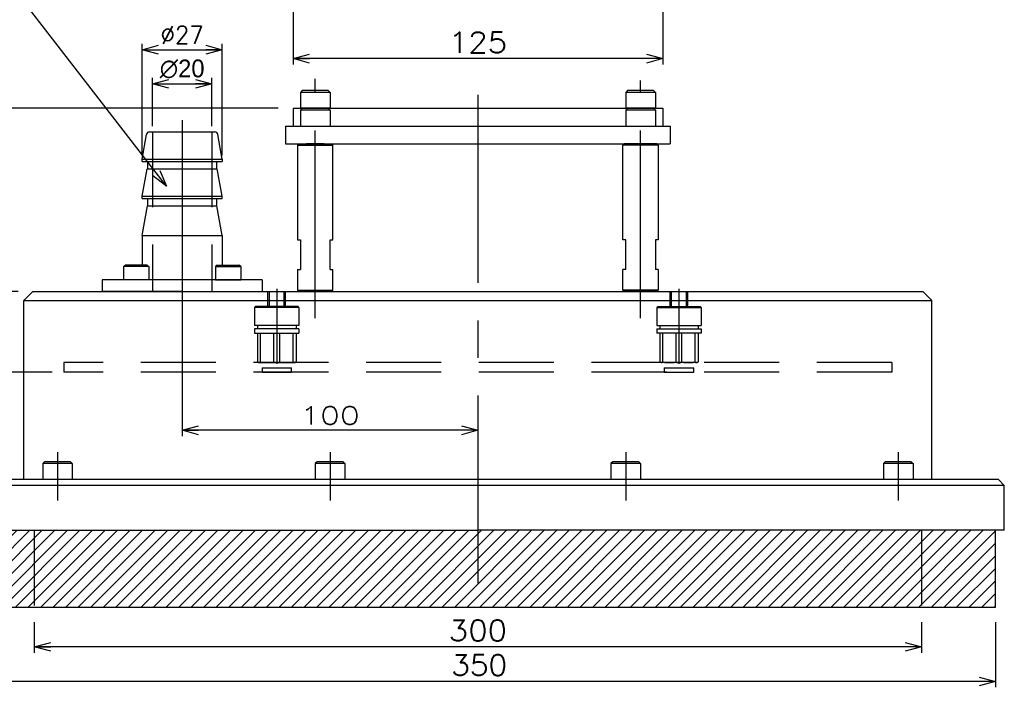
# Model space of a CAD drawing. Extents: x 0 to 564, y 0 to 400.
# Tile 3 of 10: x 94 to 261, y 152 to 265. Entities that reach past the tile are written whole.
import ezdxf

# ---------------------------------------------------------------- set-up
doc = ezdxf.new("R2010")
doc.units = 0
doc.linetypes.add('CENTER', pattern=[50.8, 31.75, -6.35, 6.35, -6.35])
doc.linetypes.add('DASHED', pattern=[19.05, 12.7, -6.35])
doc.layers.get('0').update_dxf_attribs({"linetype": 'CONTINUOUS'})
doc.layers.get('DEFPOINTS').update_dxf_attribs({"linetype": 'CONTINUOUS'})
doc.layers.add('支柱A', color=10, linetype='CONTINUOUS')
doc.styles.add('MX_DIMTXSTY_3', font='txt.sh', dxfattribs={"width": 1.1, "bigfont": 'extfont'})
doc.styles.add('MX_DIMTXSTY_4', font='txt.sh', dxfattribs={"width": 0.95, "bigfont": 'extfont'})
doc.styles.add('MX_DIMTXSTY_5', font='txt.sh', dxfattribs={"width": 1.05, "bigfont": 'extfont'})
doc.styles.add('MX_DIMTXSTY_7', font='txt.sh', dxfattribs={"width": 1.25, "bigfont": 'extfont'})
doc.styles.add('MX_DIMTXSTY_8', font='txt.sh', dxfattribs={"width": 1.3, "bigfont": 'extfont'})
doc.styles.add('MX_NOTE_STANDARD', font='txt.sh', dxfattribs={"bigfont": 'extfont'})
doc.dimstyles.new('MXDIMSTYLE', dxfattribs={"dimtxt": 3, "dimasz": 2.5, "dimexe": 1, "dimexo": 1, "dimgap": 1, "dimtad": 1, "dimdsep": 46, "dimtxsty": 'MX_NOTE_STANDARD', "dimblk1": 'OPEN30', "dimblk2": 'OPEN30', "dimsah": 1, "dimcen": 2.5, "dimadec": 0, "dimazin": 0, "dimtfac": 1, "dimtmove": 0, "dimatfit": 3, "dimldrblk": 'OPEN30', "dimfxl": 1, "dimtzin": 0, "dimarcsym": 0})

# ---------------------------------------------------------------- blocks, each defined once
blk = doc.blocks.new('_OPEN30')
at = {"color": 0, "linetype": 'ByBlock', "lineweight": -2}
for p, q in [((-1, 0.267949), (0, 0)), ((0, 0), (-1, -0.267949)), ((0, 0), (-1, 0))]:
    blk.add_line(p, q, dxfattribs=at)
blk = doc.blocks.new('*D44')
at = {"color": 22, "linetype": 'CONTINUOUS'}
for p, q in [((140.443302, 304.590237), (140.443302, 257.402595)), ((202.943302, 304.590237), (202.943302, 257.402595)), ((202.943302, 258.402595), (140.443302, 258.402595))]:
    blk.add_line(p, q, dxfattribs=at)
at = {"layer": 'DEFPOINTS', "color": 0, "linetype": 'CONTINUOUS'}
for p in [(140.443302, 307.090237), (202.943302, 307.090237), (140.443302, 258.402595)]:
    blk.add_point(p, dxfattribs=at)
at = {"color": 22, "linetype": 'CONTINUOUS', "xscale": 2.77, "yscale": 2.77, "zscale": 2.77, "rotation": 180}
blk.add_blockref('_OPEN30', (140.443302, 258.402595), dxfattribs=at)
at = {"color": 22, "linetype": 'CONTINUOUS', "xscale": 2.77, "yscale": 2.77, "zscale": 2.77}
blk.add_blockref('_OPEN30', (202.943302, 258.402595), dxfattribs=at)
at = {"color": 22, "linetype": 'CONTINUOUS', "insert": (171.693302, 261.152595), "char_height": 3.5, "attachment_point": 5, "line_spacing_factor": 0.72, "style": 'MX_DIMTXSTY_3'}
blk.add_mtext('\\A1;125', dxfattribs=at)
blk = doc.blocks.new('*D45')
at = {"color": 22, "linetype": 'CONTINUOUS'}
for p, q in [((137.943304, 250.002184), (56.746237, 250.002184)), ((57.746237, 165.654684), (57.746237, 250.002184)), ((81.693302, 165.654684), (56.746237, 165.654684))]:
    blk.add_line(p, q, dxfattribs=at)
at = {"layer": 'DEFPOINTS', "color": 0, "linetype": 'CONTINUOUS'}
for p in [(57.746237, 250.002184), (140.443304, 250.002184), (84.193302, 165.654684)]:
    blk.add_point(p, dxfattribs=at)
at = {"color": 22, "linetype": 'CONTINUOUS', "xscale": 2.77, "yscale": 2.77, "zscale": 2.77}
for p, rotation in [((57.746237, 250.002184), 90), ((57.746237, 165.654684), 270)]:
    blk.add_blockref('_OPEN30', p, dxfattribs=dict(at, rotation=rotation))
at = {"color": 22, "linetype": 'CONTINUOUS', "insert": (54.996237, 207.828436), "char_height": 3.5, "attachment_point": 5, "rotation": 90, "line_spacing_factor": 0.72, "style": 'MX_DIMTXSTY_7'}
blk.add_mtext('\\A1;(169)', dxfattribs=at)
blk = doc.blocks.new('*D46')
at = {"color": 22, "linetype": 'CONTINUOUS'}
for p, q in [((93.943302, 219.004684), (63.353591, 219.004684)), ((64.353591, 165.654684), (64.353591, 219.004684)), ((81.693302, 165.654684), (63.353591, 165.654684))]:
    blk.add_line(p, q, dxfattribs=at)
at = {"layer": 'DEFPOINTS', "color": 0, "linetype": 'CONTINUOUS'}
for p in [(64.353591, 219.004684), (96.443302, 219.004684), (84.193302, 165.654684)]:
    blk.add_point(p, dxfattribs=at)
at = {"color": 22, "linetype": 'CONTINUOUS', "xscale": 2.77, "yscale": 2.77, "zscale": 2.77}
for p, rotation in [((64.353591, 219.004684), 90), ((64.353591, 165.654684), 270)]:
    blk.add_blockref('_OPEN30', p, dxfattribs=dict(at, rotation=rotation))
at = {"color": 22, "linetype": 'CONTINUOUS', "insert": (61.603591, 192.329683), "char_height": 3.5, "attachment_point": 5, "rotation": 90, "line_spacing_factor": 0.72, "style": 'MX_DIMTXSTY_8'}
blk.add_mtext('\\A1;(107)', dxfattribs=at)
blk = doc.blocks.new('*D47')
at = {"color": 22, "linetype": 'CONTINUOUS'}
for p, q in [((137.943305, 250.002184), (63.353591, 250.002184)), ((64.353591, 219.004684), (64.353591, 250.002184)), ((93.943302, 219.004684), (63.353591, 219.004684))]:
    blk.add_line(p, q, dxfattribs=at)
at = {"layer": 'DEFPOINTS', "color": 0, "linetype": 'CONTINUOUS'}
for p in [(64.353591, 250.002184), (140.443305, 250.002184), (96.443302, 219.004684)]:
    blk.add_point(p, dxfattribs=at)
at = {"color": 22, "linetype": 'CONTINUOUS', "xscale": 2.77, "yscale": 2.77, "zscale": 2.77}
for p, rotation in [((64.353591, 250.002184), 90), ((64.353591, 219.004684), 270)]:
    blk.add_blockref('_OPEN30', p, dxfattribs=dict(at, rotation=rotation))
at = {"color": 22, "linetype": 'CONTINUOUS', "insert": (61.603591, 234.503434), "char_height": 3.5, "attachment_point": 5, "rotation": 90, "line_spacing_factor": 0.72}
blk.add_mtext('\\A1;62', dxfattribs=at)
blk = doc.blocks.new('*D49')
at = {"color": 22, "linetype": 'CONTINUOUS'}
for p, q in [((99.693303, 205.404729), (68.935192, 205.404729)), ((69.935192, 165.654684), (69.935192, 205.404729)), ((82.193303, 165.654684), (68.935192, 165.654684))]:
    blk.add_line(p, q, dxfattribs=at)
at = {"layer": 'DEFPOINTS', "color": 0, "linetype": 'CONTINUOUS'}
for p in [(69.935192, 205.404729), (101.693303, 205.404729), (84.193303, 165.654684)]:
    blk.add_point(p, dxfattribs=at)
at = {"color": 22, "linetype": 'CONTINUOUS', "xscale": 2.77, "yscale": 2.77, "zscale": 2.77}
for p, rotation in [((69.935192, 205.404729), 90), ((69.935192, 165.654684), 270)]:
    blk.add_blockref('_OPEN30', p, dxfattribs=dict(at, rotation=rotation))
at = {"color": 22, "linetype": 'CONTINUOUS', "insert": (67.185192, 185.529707), "char_height": 3.5, "attachment_point": 5, "rotation": 90, "line_spacing_factor": 0.72, "style": 'MX_DIMTXSTY_7'}
blk.add_mtext('\\A1;(80)', dxfattribs=at)
blk = doc.blocks.new('*D50')
at = {"color": 22, "linetype": 'CONTINUOUS'}
for p, q in [((116.693302, 247.004638), (116.693302, 255.148795)), ((126.693302, 247.004638), (126.693302, 255.148795)), ((116.693302, 254.148795), (126.693302, 254.148795))]:
    blk.add_line(p, q, dxfattribs=at)
at = {"layer": 'DEFPOINTS', "color": 0, "linetype": 'CONTINUOUS'}
for p in [(126.693302, 254.148795), (116.693302, 246.004638), (126.693302, 246.004638)]:
    blk.add_point(p, dxfattribs=at)
at = {"color": 22, "linetype": 'CONTINUOUS', "xscale": 2.77, "yscale": 2.77, "zscale": 2.77, "rotation": 180}
blk.add_blockref('_OPEN30', (116.693302, 254.148795), dxfattribs=at)
at = {"color": 22, "linetype": 'CONTINUOUS', "xscale": 2.77, "yscale": 2.77, "zscale": 2.77}
blk.add_blockref('_OPEN30', (126.693302, 254.148795), dxfattribs=at)
at = {"color": 22, "linetype": 'CONTINUOUS', "insert": (121.693302, 256.648795), "char_height": 3, "attachment_point": 5}
blk.add_mtext('\\A1;∅20', dxfattribs=at)
blk = doc.blocks.new('*D51')
at = {"color": 22, "linetype": 'CONTINUOUS'}
for p, q in [((114.943302, 242.004637), (114.943302, 260.91441)), ((114.943302, 259.91441), (128.443302, 259.91441)), ((128.443302, 242.004637), (128.443302, 260.91441))]:
    blk.add_line(p, q, dxfattribs=at)
at = {"layer": 'DEFPOINTS', "color": 0, "linetype": 'CONTINUOUS'}
for p in [(128.443302, 259.91441), (114.943302, 241.004637), (128.443302, 241.004637)]:
    blk.add_point(p, dxfattribs=at)
at = {"color": 22, "linetype": 'CONTINUOUS', "xscale": 2.77, "yscale": 2.77, "zscale": 2.77, "rotation": 180}
blk.add_blockref('_OPEN30', (114.943302, 259.91441), dxfattribs=at)
at = {"color": 22, "linetype": 'CONTINUOUS', "xscale": 2.77, "yscale": 2.77, "zscale": 2.77}
blk.add_blockref('_OPEN30', (128.443302, 259.91441), dxfattribs=at)
at = {"color": 22, "linetype": 'CONTINUOUS', "insert": (121.693302, 262.41441), "char_height": 3, "attachment_point": 5, "style": 'MX_DIMTXSTY_4'}
blk.add_mtext('\\A1;∅27', dxfattribs=at)
blk = doc.blocks.new('*D52')
at = {"color": 22, "linetype": 'CONTINUOUS'}
for p, q in [((121.693302, 216.004683), (121.693302, 194.565545)), ((171.693302, 195.565545), (121.693302, 195.565545))]:
    blk.add_line(p, q, dxfattribs=at)
at = {"layer": 'DEFPOINTS', "color": 0, "linetype": 'CONTINUOUS'}
for p in [(121.693302, 217.004683), (121.693302, 195.565545), (171.693302, 195.565545)]:
    blk.add_point(p, dxfattribs=at)
at = {"color": 22, "linetype": 'CONTINUOUS', "xscale": 2.77, "yscale": 2.77, "zscale": 2.77, "rotation": 180}
blk.add_blockref('_OPEN30', (121.693302, 195.565545), dxfattribs=at)
at = {"color": 22, "linetype": 'CONTINUOUS', "xscale": 2.77, "yscale": 2.77, "zscale": 2.77}
blk.add_blockref('_OPEN30', (171.693302, 195.565545), dxfattribs=at)
at = {"color": 22, "linetype": 'CONTINUOUS', "insert": (146.693302, 198.065545), "char_height": 3, "attachment_point": 5, "style": 'MX_DIMTXSTY_8'}
blk.add_mtext('\\A1;100', dxfattribs=at)
blk = doc.blocks.new('*D55')
at = {"color": 22, "linetype": 'CONTINUOUS'}
for p, q in [((96.693302, 163.154684), (96.693302, 157.965384)), ((246.693302, 163.154684), (246.693302, 157.965384)), ((246.693302, 158.965384), (96.693302, 158.965384))]:
    blk.add_line(p, q, dxfattribs=at)
at = {"layer": 'DEFPOINTS', "color": 0, "linetype": 'CONTINUOUS'}
for p in [(96.693302, 165.654684), (246.693302, 165.654684), (96.693302, 158.965384)]:
    blk.add_point(p, dxfattribs=at)
at = {"color": 22, "linetype": 'CONTINUOUS', "xscale": 2.77, "yscale": 2.77, "zscale": 2.77, "rotation": 180}
blk.add_blockref('_OPEN30', (96.693302, 158.965384), dxfattribs=at)
at = {"color": 22, "linetype": 'CONTINUOUS', "xscale": 2.77, "yscale": 2.77, "zscale": 2.77}
blk.add_blockref('_OPEN30', (246.693302, 158.965384), dxfattribs=at)
at = {"color": 22, "linetype": 'CONTINUOUS', "insert": (171.693302, 161.715384), "char_height": 3.5, "attachment_point": 5, "line_spacing_factor": 0.72, "style": 'MX_DIMTXSTY_3'}
blk.add_mtext('\\A1;300', dxfattribs=at)
blk = doc.blocks.new('*D56')
at = {"color": 22, "linetype": 'CONTINUOUS'}
for p, q in [((84.193302, 163.154684), (84.193302, 152.114669)), ((259.193302, 163.154684), (259.193302, 152.114669)), ((259.193302, 153.114669), (84.193302, 153.114669))]:
    blk.add_line(p, q, dxfattribs=at)
at = {"layer": 'DEFPOINTS', "color": 0, "linetype": 'CONTINUOUS'}
for p in [(84.193302, 165.654684), (259.193302, 165.654684), (84.193302, 153.114669)]:
    blk.add_point(p, dxfattribs=at)
at = {"color": 22, "linetype": 'CONTINUOUS', "xscale": 2.77, "yscale": 2.77, "zscale": 2.77, "rotation": 180}
blk.add_blockref('_OPEN30', (84.193302, 153.114669), dxfattribs=at)
at = {"color": 22, "linetype": 'CONTINUOUS', "xscale": 2.77, "yscale": 2.77, "zscale": 2.77}
blk.add_blockref('_OPEN30', (259.193302, 153.114669), dxfattribs=at)
at = {"color": 22, "linetype": 'CONTINUOUS', "insert": (171.912235, 155.864669), "char_height": 3.5, "attachment_point": 5, "line_spacing_factor": 0.72, "style": 'MX_DIMTXSTY_5'}
blk.add_mtext('\\A1;350', dxfattribs=at)

msp = doc.modelspace()

# ---------------------------------------------------------------- hatches: boundary and pattern name
at = {"layer": '支柱A', "linetype": 'CONTINUOUS'}
h = msp.add_hatch(dxfattribs=at)
h.set_pattern_fill('ANSI31', scale=0.47244, style=0)
h.paths.add_polyline_path([(259.1933, 178.6547), (84.1933, 178.6547), (84.1933, 165.6547), (259.1933, 165.6547)])

# ---------------------------------------------------------------- linework, layer by layer
at = {"layer": '支柱A', "color": 140, "linetype": 'CENTER'}
for p, q in [((144.1933, 214.5047), (144.1933, 254.9965)), ((199.1933, 214.5047), (199.1933, 254.696))]:
    msp.add_line(p, q, dxfattribs=at)
at = {"layer": '支柱A', "color": 254, "linetype": 'CONTINUOUS'}
for p, q in [((141.9933, 253.0022), (141.6933, 252.7022)), ((141.6933, 252.7022), (141.6933, 250.0022)), ((146.6933, 252.7022), (141.6933, 252.7022)), ((146.3933, 253.0022), (141.9933, 253.0022)), ((146.3933, 253.0022), (146.6933, 252.7022)), ((146.6933, 252.7022), (146.6933, 250.0022)), ((196.9933, 253.0022), (196.6933, 252.7022)), ((196.6933, 252.7022), (196.6933, 250.0022)), ((201.6933, 252.7022), (196.6933, 252.7022)), ((201.3933, 253.0022), (196.9933, 253.0022)), ((201.3933, 253.0022), (201.6933, 252.7022)), ((201.6933, 252.7022), (201.6933, 250.0022)), ((140.4433, 250.0022), (202.9433, 250.0022)), ((140.4433, 250.0022), (140.4433, 247.0022)), ((141.9933, 250.0022), (141.6933, 249.7022)), ((146.6933, 250.0022), (141.6933, 250.0022)), ((141.6933, 249.7022), (141.6933, 247.0022)), ((146.6933, 249.7022), (141.6933, 249.7022)), ((146.3933, 250.0022), (141.9933, 250.0022)), ((146.3933, 250.0022), (146.6933, 249.7022)), ((146.6933, 249.7022), (146.6933, 247.0022)), ((196.9933, 250.0022), (196.6933, 249.7022)), ((201.6933, 250.0022), (196.6933, 250.0022)), ((196.6933, 249.7022), (196.6933, 247.0022)), ((201.6933, 249.7022), (196.6933, 249.7022)), ((201.3933, 250.0022), (196.9933, 250.0022)), ((201.3933, 250.0022), (201.6933, 249.7022)), ((201.6933, 249.7022), (201.6933, 247.0022)), ((202.9433, 250.0022), (202.9433, 247.0022)), ((139.1933, 247.0022), (204.1933, 247.0022)), ((139.1933, 247.0022), (139.1933, 244.0022)), ((140.4433, 247.0022), (202.9433, 247.0022)), ((204.1933, 247.0022), (204.1933, 244.0022)), ((114.9433, 241.4046), (115.6816, 245.5915)), ((116.174, 246.0046), (127.1862, 246.0046)), ((128.4433, 241.4046), (127.7051, 245.5915)), ((139.1933, 244.0022), (204.1933, 244.0022)), ((114.9433, 241.0046), (114.9433, 241.4046)), ((114.9433, 241.4046), (128.4433, 241.4046)), ((128.4433, 241.4046), (128.4433, 241.0046)), ((114.9433, 241.0046), (128.4433, 241.0046)), ((114.9433, 235.1546), (115.7544, 239.7546)), ((115.7544, 239.7546), (127.6057, 239.7546)), ((115.8249, 241.0046), (115.8249, 239.7546)), ((127.5617, 239.7546), (127.5617, 241.0046)), ((128.4433, 235.1546), (127.6322, 239.7546)), ((114.9433, 234.7546), (114.9433, 235.1546)), ((114.9433, 235.1546), (128.4433, 235.1546)), ((114.9433, 234.7546), (128.4433, 234.7546)), ((115.8249, 234.7546), (115.8249, 233.5046)), ((127.5617, 233.5046), (127.5617, 234.7546)), ((128.4433, 234.7546), (128.4433, 235.1546)), ((114.9433, 228.5046), (115.8249, 233.5046)), ((115.8249, 233.5046), (127.5617, 233.5046)), ((128.4433, 228.5046), (127.5617, 233.5046)), ((114.9433, 228.5046), (128.4433, 228.5046)), ((114.9433, 228.5046), (114.9433, 223.5047)), ((128.4433, 228.5046), (128.4433, 223.5047)), ((111.7901, 223.2547), (112.0401, 223.5047)), ((116.0401, 223.2547), (111.7901, 223.2547)), ((111.7901, 223.2547), (111.7901, 221.0047)), ((115.7901, 223.5047), (112.0401, 223.5047)), ((115.7901, 223.5047), (116.0401, 223.2547)), ((116.0401, 223.2547), (116.0401, 221.0047)), ((127.5965, 223.5047), (127.3465, 223.2547)), ((127.3465, 223.2547), (127.3465, 221.0047)), ((127.3465, 223.2547), (131.5965, 223.2547)), ((127.5965, 223.5047), (131.3465, 223.5047)), ((131.5965, 223.2547), (131.3465, 223.5047)), ((131.5965, 223.2547), (131.5965, 221.0047)), ((108.1933, 221.0047), (108.1933, 219.0047)), ((135.1933, 221.0047), (108.1933, 221.0047)), ((116.0401, 221.0047), (111.7901, 221.0047)), ((127.3465, 221.0047), (131.5965, 221.0047)), ((135.1933, 221.0047), (135.1933, 219.0047)), ((94.9433, 217.5047), (96.4433, 219.0047)), ((96.4433, 219.0047), (246.9433, 219.0047)), ((121.6933, 219.0047), (108.1933, 219.0047)), ((121.6933, 219.0047), (135.1933, 219.0047)), ((246.9433, 219.0047), (248.4433, 217.5047)), ((94.9433, 187.2547), (94.9433, 217.5047)), ((94.9433, 217.5047), (171.6933, 217.5047)), ((171.6933, 217.5047), (248.4433, 217.5047)), ((248.4433, 187.2547), (248.4433, 217.5047)), ((98.416, 190.2547), (98.116, 189.9547)), ((98.116, 189.9547), (98.116, 187.2547)), ((103.116, 189.9547), (98.116, 189.9547)), ((102.816, 190.2547), (98.416, 190.2547)), ((102.816, 190.2547), (103.116, 189.9547)), ((103.116, 189.9547), (103.116, 187.2547)), ((144.4933, 190.2547), (144.1933, 189.9547)), ((144.1933, 189.9547), (144.1933, 187.2547)), ((149.1933, 189.9547), (144.1933, 189.9547)), ((148.8933, 190.2547), (144.4933, 190.2547)), ((148.8933, 190.2547), (149.1933, 189.9547)), ((149.1933, 189.9547), (149.1933, 187.2547)), ((194.4933, 190.2547), (194.1933, 189.9547)), ((194.1933, 189.9547), (194.1933, 187.2547)), ((199.1933, 189.9547), (194.1933, 189.9547)), ((198.8933, 190.2547), (194.4933, 190.2547)), ((198.8933, 190.2547), (199.1933, 189.9547)), ((199.1933, 189.9547), (199.1933, 187.2547)), ((240.5706, 190.2547), (240.2706, 189.9547)), ((240.2706, 189.9547), (240.2706, 187.2547)), ((245.2706, 189.9547), (240.2706, 189.9547)), ((244.9706, 190.2547), (240.5706, 190.2547)), ((244.9706, 190.2547), (245.2706, 189.9547)), ((245.2706, 189.9547), (245.2706, 187.2547)), ((171.6933, 187.2547), (83.6933, 187.2547)), ((259.6933, 187.2547), (171.6933, 187.2547)), ((259.6933, 187.2547), (260.6933, 186.2547)), ((260.6933, 186.2547), (82.6933, 186.2547)), ((260.6933, 178.6547), (260.6933, 186.2547)), ((82.6933, 178.6547), (171.6933, 178.6547)), ((260.6933, 178.6547), (171.6933, 178.6547)), ((259.1933, 165.6547), (259.1933, 178.6547)), ((84.1933, 165.6547), (259.1933, 165.6547))]:
    msp.add_line(p, q, dxfattribs=at)
at = {"layer": '支柱A', "color": 7, "linetype": 'CENTER'}
for p, q in [((171.6933, 252.258), (171.6933, 164.8076)), ((100.616, 191.8869), (100.616, 183.6877)), ((146.6933, 191.8869), (146.6933, 183.6877)), ((196.6933, 191.8869), (196.6933, 183.6877)), ((242.7706, 191.8869), (242.7706, 183.6877))]:
    msp.add_line(p, q, dxfattribs=at)
at = {"layer": '支柱A', "color": 22, "linetype": 'CENTER'}
for p, q in [((121.6933, 248.0046), (121.6933, 217.0047)), ((121.6933, 220.7547), (121.6933, 213.7547))]:
    msp.add_line(p, q, dxfattribs=at)
at = {"layer": '支柱A', "color": 7, "linetype": 'DASHED'}
for p, q in [((116.6933, 246.0046), (116.6933, 219.0047)), ((126.6933, 246.0046), (126.6933, 219.0047)), ((145.6933, 244.0022), (142.6933, 244.0022)), ((200.6933, 244.0022), (197.6933, 244.0022)), ((136.1933, 216.5047), (136.1933, 219.0047)), ((136.4433, 216.5047), (136.4433, 219.0047)), ((138.9433, 216.5047), (138.9433, 219.0047)), ((139.1933, 216.5047), (139.1933, 219.0047)), ((204.1933, 216.5047), (204.1933, 219.0047)), ((204.4433, 216.5047), (204.4433, 219.0047)), ((206.9433, 216.5047), (206.9433, 219.0047)), ((207.1933, 216.5047), (207.1933, 219.0047)), ((133.9433, 216.3547), (134.0933, 216.5047)), ((141.2933, 216.5047), (134.0933, 216.5047)), ((141.4433, 216.3547), (141.2933, 216.5047)), ((201.9433, 216.3547), (202.0933, 216.5047)), ((202.0933, 216.5047), (209.2933, 216.5047)), ((209.4433, 216.3547), (209.2933, 216.5047)), ((133.9433, 216.3547), (133.9433, 213.3047)), ((141.4433, 216.3547), (133.9433, 216.3547)), ((141.4433, 216.3547), (141.4433, 213.3047)), ((201.9433, 216.3547), (201.9433, 213.3047)), ((201.9433, 216.3547), (209.4433, 216.3547)), ((209.4433, 216.3547), (209.4433, 213.3047)), ((141.4433, 213.3047), (133.9433, 213.3047)), ((134.4433, 213.3047), (134.4433, 212.7047)), ((140.9433, 213.3047), (140.9433, 212.7047)), ((201.9433, 213.3047), (209.4433, 213.3047)), ((202.4433, 213.3047), (202.4433, 212.7047)), ((208.9433, 213.3047), (208.9433, 212.7047)), ((133.9433, 212.7047), (133.9433, 212.0047)), ((141.4433, 212.7047), (133.9433, 212.7047)), ((133.9433, 212.0047), (141.4433, 212.0047)), ((134.4433, 212.0047), (134.4433, 207.1547)), ((134.9433, 207.1547), (134.9433, 212.0047)), ((137.1933, 207.1547), (137.1933, 212.0047)), ((138.1933, 207.1547), (138.1933, 212.0047)), ((140.4433, 207.1547), (140.4433, 212.0047)), ((140.9433, 212.0047), (140.9433, 207.1547)), ((141.4433, 212.7047), (141.4433, 212.0047)), ((201.9433, 212.7047), (209.4433, 212.7047)), ((201.9433, 212.7047), (201.9433, 212.0047)), ((209.4433, 212.0047), (201.9433, 212.0047)), ((202.4433, 212.0047), (202.4433, 207.1547)), ((202.9433, 207.1547), (202.9433, 212.0047)), ((205.1933, 207.1547), (205.1933, 212.0047)), ((206.1933, 207.1547), (206.1933, 212.0047)), ((208.4433, 207.1547), (208.4433, 212.0047)), ((208.9433, 212.0047), (208.9433, 207.1547)), ((209.4433, 212.7047), (209.4433, 212.0047)), ((241.6933, 207.0047), (101.6933, 207.0047)), ((101.6933, 207.0047), (101.6933, 205.4047)), ((134.5933, 207.0047), (134.4433, 207.1547)), ((134.5933, 207.0047), (140.7933, 207.0047)), ((140.9433, 207.1547), (140.7933, 207.0047)), ((202.4433, 207.1547), (202.5933, 207.0047)), ((208.7933, 207.0047), (202.5933, 207.0047)), ((208.7933, 207.0047), (208.9433, 207.1547)), ((241.6933, 207.0047), (241.6933, 205.4047)), ((241.6933, 205.4047), (101.6933, 205.4047)), ((135.1933, 206.1547), (140.1933, 206.1547)), ((203.1933, 206.1547), (208.1933, 206.1547)), ((96.6933, 178.6547), (96.6933, 165.6547)), ((246.6933, 178.6547), (246.6933, 165.6547))]:
    msp.add_line(p, q, dxfattribs=at)
at = {"layer": '支柱A', "color": 1, "linetype": 'CONTINUOUS'}
for p, q in [((141.4433, 244.0047), (141.1933, 243.7547)), ((141.1933, 243.7547), (147.1933, 243.7547)), ((141.1933, 243.7547), (141.1933, 227.7547)), ((141.4433, 244.0047), (146.9433, 244.0047)), ((147.1933, 243.7547), (146.9433, 244.0047)), ((147.1933, 227.7547), (147.1933, 243.7547)), ((196.1933, 243.7547), (196.4433, 244.0047)), ((196.1933, 227.7547), (196.1933, 243.7547)), ((202.1933, 243.7547), (196.1933, 243.7547)), ((201.9433, 244.0047), (196.4433, 244.0047)), ((201.9433, 244.0047), (202.1933, 243.7547)), ((202.1933, 243.7547), (202.1933, 227.7547)), ((141.1933, 227.7547), (141.6933, 227.7547)), ((141.6933, 227.7547), (141.6933, 222.7547)), ((146.6933, 222.7547), (146.6933, 227.7547)), ((146.6933, 227.7547), (147.1933, 227.7547)), ((196.6933, 227.7547), (196.1933, 227.7547)), ((196.6933, 222.7547), (196.6933, 227.7547)), ((202.1933, 227.7547), (201.6933, 227.7547)), ((201.6933, 227.7547), (201.6933, 222.7547)), ((141.1933, 222.7547), (141.1933, 219.2547)), ((141.1933, 222.7547), (141.6933, 222.7547)), ((146.6933, 222.7547), (147.1933, 222.7547)), ((147.1933, 219.2547), (147.1933, 222.7547)), ((196.1933, 219.2547), (196.1933, 222.7547)), ((196.6933, 222.7547), (196.1933, 222.7547)), ((202.1933, 222.7547), (201.6933, 222.7547)), ((202.1933, 222.7547), (202.1933, 219.2547)), ((141.1933, 219.2547), (141.4433, 219.0047)), ((141.1933, 219.2547), (147.1933, 219.2547)), ((141.4433, 219.0047), (146.9433, 219.0047)), ((146.9433, 219.0047), (147.1933, 219.2547)), ((202.1933, 219.2547), (196.1933, 219.2547)), ((196.4433, 219.0047), (196.1933, 219.2547)), ((201.9433, 219.0047), (196.4433, 219.0047)), ((202.1933, 219.2547), (201.9433, 219.0047))]:
    msp.add_line(p, q, dxfattribs=at)
at = {"layer": '支柱A', "color": 22, "linetype": 'DASHED'}
for p, q in [((137.6933, 219.5047), (137.6933, 204.6547)), ((205.6933, 219.5047), (205.6933, 204.6547))]:
    msp.add_line(p, q, dxfattribs=at)
at = {"layer": '支柱A', "color": 20, "linetype": 'DASHED'}
for p, q in [((135.1933, 206.1547), (135.1933, 205.4047)), ((135.1933, 205.4047), (140.1933, 205.4047)), ((135.1933, 205.4047), (140.1933, 205.4047)), ((140.1933, 205.4047), (140.1933, 206.1547)), ((203.1933, 206.1547), (203.1933, 205.4047)), ((203.1933, 205.4047), (208.1933, 205.4047)), ((203.1933, 205.4047), (208.1933, 205.4047)), ((208.1933, 205.4047), (208.1933, 206.1547))]:
    msp.add_line(p, q, dxfattribs=at)
at = {"layer": '支柱A', "color": 254, "linetype": 'CONTINUOUS'}
for centre, start, end in [((116.174, 245.5046), 90, 170), ((127.2126, 245.5046), 10, 90)]:
    msp.add_arc(centre, 0.5, start, end, dxfattribs=at)
at = {"layer": '支柱A', "color": 7, "linetype": 'DASHED'}
for centre, major_axis, ratio, start_param, end_param in [((134.6933, 207.1547), (-0.25, 0), 0.6, 1.57079633, 3.14159265), ((136.0683, 207.1547), (-1.125, 0), 0.133333, 0, 3.14159265), ((137.6933, 207.1547), (0.5, 0), 0.3, 3.14159265, 0), ((139.3183, 207.1547), (-1.125, 0), 0.133333, 0, 3.14159265), ((140.6933, 207.1547), (0.25, 0), 0.6, 3.14159265, 4.71238898), ((202.6933, 207.1547), (-0.25, 0), 0.6, 1.57079633, 3.14159265), ((204.0683, 207.1547), (-1.125, 0), 0.133333, 0, 3.14159265), ((205.6933, 207.1547), (-0.5, 0), 0.3, 0, 3.14159265), ((207.3183, 207.1547), (-1.125, 0), 0.133333, 0, 3.14159265), ((208.6933, 207.1547), (0.25, 0), 0.6, 3.14159265, 4.71238898)]:
    msp.add_ellipse(centre, major_axis=major_axis, ratio=ratio, start_param=start_param, end_param=end_param, dxfattribs=at)

# ---------------------------------------------------------------- dimensions: what is measured, and where the dimension line sits
at = {"layer": '支柱A', "color": 22, "linetype": 'CONTINUOUS'}
for base, p1, p2, text, override, picture, middle in [((140.4433, 258.4026), (202.9433, 307.0902), (140.4433, 307.0902), '\\A1;<>', {"dimtxt": 3.5, "dimasz": 2.77, "dimexo": 2.5, "dimlfac": 2, "dimtxsty": 'MX_DIMTXSTY_3', "dimtzin": 8}, '*D44', (171.6933, 258.4026)), ((128.4433, 259.9144), (114.9433, 241.0046), (128.4433, 241.0046), '\\A1;∅<>', {"dimasz": 2.77, "dimlfac": 2, "dimtxsty": 'MX_DIMTXSTY_4', "dimtzin": 8}, '*D51', (121.6933, 259.9144)), ((126.6933, 254.1488), (116.6933, 246.0046), (126.6933, 246.0046), '\\A1;∅<>', {"dimasz": 2.77, "dimlfac": 2, "dimtzin": 8}, '*D50', (121.6933, 254.1488)), ((121.6933, 195.5655), (171.6933, 195.5655), (121.6933, 217.0047), '\\A1;<>', {"dimasz": 2.77, "dimlfac": 2, "dimtxsty": 'MX_DIMTXSTY_8', "dimse1": 1, "dimtzin": 8}, '*D52', (146.6933, 195.5655)), ((84.1933, 153.1147), (259.1933, 165.6547), (84.1933, 165.6547), '\\A1;<>', {"dimtxt": 3.5, "dimasz": 2.77, "dimexo": 2.5, "dimlfac": 2, "dimtxsty": 'MX_DIMTXSTY_5', "dimtzin": 8}, '*D56', (171.9122, 153.1147)), ((96.6933, 158.9654), (246.6933, 165.6547), (96.6933, 165.6547), '\\A1;<>', {"dimtxt": 3.5, "dimasz": 2.77, "dimexo": 2.5, "dimlfac": 2, "dimtxsty": 'MX_DIMTXSTY_3', "dimtzin": 8}, '*D55', (171.6933, 158.9654))]:
    dim = msp.add_linear_dim(base=base, p1=p1, p2=p2, text=text, dimstyle='MXDIMSTYLE', override=override, dxfattribs=at)
    dim.commit()
    dim.dimension.update_dxf_attribs({"geometry": picture, "text_midpoint": middle, "dimtype": 128})
for base, p1, p2, text, override, picture, middle in [((57.7462, 250.0022), (84.1933, 165.6547), (140.4433, 250.0022), '\\A1;(169)', {"dimtxt": 3.5, "dimasz": 2.77, "dimexo": 2.5, "dimtxsty": 'MX_DIMTXSTY_7'}, '*D45', (57.7462, 207.8284)), ((64.353591, 250.002184), (96.443302, 219.004684), (140.443305, 250.002184), '\\A1;<>', {"dimtxt": 3.5, "dimasz": 2.77, "dimexo": 2.5, "dimlfac": 2, "dimtzin": 8}, '*D47', (64.353591, 234.503434)), ((64.3536, 219.0047), (84.1933, 165.6547), (96.4433, 219.0047), '\\A1;(107)', {"dimtxt": 3.5, "dimasz": 2.77, "dimexo": 2.5, "dimtxsty": 'MX_DIMTXSTY_8'}, '*D46', (64.3536, 192.3297)), ((69.9352, 205.4047), (84.1933, 165.6547), (101.6933, 205.4047), '\\A1;(80)', {"dimtxt": 3.5, "dimasz": 2.77, "dimexo": 2, "dimtxsty": 'MX_DIMTXSTY_7'}, '*D49', (69.9352, 185.5297))]:
    dim = msp.add_linear_dim(base=base, p1=p1, p2=p2, angle=90, text=text, dimstyle='MXDIMSTYLE', override=override, dxfattribs=at)
    dim.commit()
    dim.dimension.update_dxf_attribs({"geometry": picture, "text_midpoint": middle, "dimtype": 128})

# ---------------------------------------------------------------- leaders
msp.add_leader([(119.0308, 236.8453), (93.0118, 270.497), (47.365, 270.497)], dimstyle='MXDIMSTYLE', override={"dimasz": 2.77}, dxfattribs=at)

doc.saveas('drawing.dxf')
